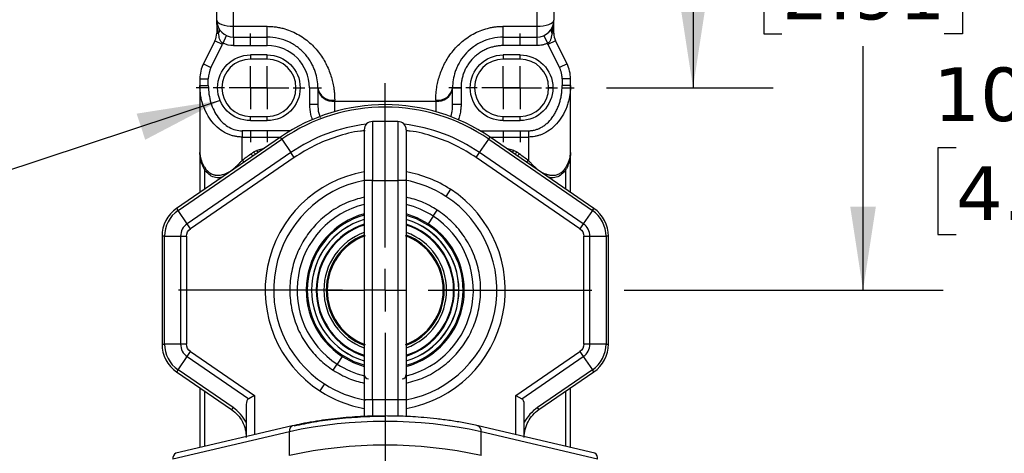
# Model space of a CAD drawing. Header units: millimetres. Extents: x 25 to 1092, y 25 to 838.
# Tile 55 of 60: x 853 to 1009, y 417 to 486. Entities that reach past the tile are written whole.
import ezdxf

# ---------------------------------------------------------------- set-up
doc = ezdxf.new("R2010")
doc.units = ezdxf.units.MM
doc.header["$LTSCALE"] = 4
doc.linetypes.add('SLD-Center', pattern=[19.05, 15.24, -1.27, 1.27, -1.27])
doc.linetypes.add('SLD-Solid', pattern=[0])
doc.layers.add('CENTER', color=40, linetype='SLD-Center')
doc.layers.add('DIMENSIONS', color=140, linetype='SLD-Solid', lineweight=25)
doc.layers.add('TEXT', color=140, linetype='SLD-Solid', lineweight=25)
doc.styles.add('SLDTEXTSTYLE0', font='VERDANA.TTF')
doc.styles.get("Standard").update_dxf_attribs({"font": 'VERDANA.TTF'})
doc.dimstyles.new('SLDDIMSTYLE0', dxfattribs={"dimtxt": 8.632031, "dimasz": 13.208, "dimexe": 0, "dimexo": 0.0625, "dimgap": 2.158008, "dimtad": 0, "dimtih": 1, "dimtoh": 1, "dimlfac": 0.75, "dimrnd": 1e-09, "dimzin": 4, "dimdsep": 46, "dimtxsty": 'SLDTEXTSTYLE0', "dimsah": 1, "dimcen": 0.09, "dimadec": 0, "dimazin": 1, "dimtfac": 1, "dimtmove": 0, "dimatfit": 0, "dimfxl": 0, "dimfrac": 2, "dimtolj": 1, "dimtzin": 12, "dimarcsym": 0})
doc.dimstyles.new('SLDDIMSTYLE2', dxfattribs={"dimtxt": 8.632031, "dimasz": 13.208, "dimexe": 0, "dimexo": 0.0625, "dimgap": 2.158008, "dimtad": 0, "dimtih": 1, "dimtoh": 1, "dimlfac": 0.75, "dimrnd": 1e-09, "dimzin": 4, "dimdsep": 46, "dimtxsty": 'SLDTEXTSTYLE0', "dimsah": 1, "dimcen": 0.09, "dimadec": 0, "dimazin": 1, "dimtfac": 1, "dimtofl": 0, "dimtmove": 0, "dimatfit": 3, "dimfxl": 0, "dimfrac": 2, "dimtolj": 1, "dimtzin": 12, "dimarcsym": 0})
doc.dimstyles.new('SLDDIMSTYLE3', dxfattribs={"dimtxt": 0.18, "dimasz": 13.208, "dimexe": 0, "dimexo": 0.0625, "dimgap": 0, "dimtad": 0, "dimtih": 1, "dimtoh": 1, "dimdec": 0, "dimrnd": 1e-09, "dimzin": 0, "dimdsep": 46, "dimtxsty": 'Standard', "dimsah": 1, "dimcen": 0.09, "dimadec": 0, "dimazin": 0, "dimtfac": 13.208, "dimtdec": 0, "dimtofl": 0, "dimtmove": 0, "dimatfit": 3, "dimfxl": 0, "dimfrac": 2, "dimtolj": 1, "dimtzin": 0, "dimarcsym": 0})

# ---------------------------------------------------------------- blocks, each defined once
blk = doc.blocks.new('_D_5')
at = {"layer": 'DIMENSIONS'}
for p, q in [((892.09, 488.92), (892.09, 577.36)), ((929.42, 488.92), (929.42, 577.36)), ((892.09, 564.66), (866.69, 564.66)), ((898.24, 564.66), (895.34, 564.66)), ((895.34, 564.66), (895.34, 550.94)), ((923.89, 564.66), (926.79, 564.66)), ((926.79, 564.66), (926.79, 550.94)), ((929.42, 564.66), (954.82, 564.66)), ((895.34, 550.94), (898.24, 550.94)), ((926.79, 550.94), (923.89, 550.94))]:
    blk.add_line(p, q, dxfattribs=at)
for points in [[(892.09, 564.66), (878.88, 566.69), (878.88, 562.63)], [(929.42, 564.66), (942.63, 562.63), (942.63, 566.69)]]:
    blk.add_solid(points, dxfattribs=at)
at = {"layer": 'DIMENSIONS', "char_height": 8.467, "attachment_point": 1, "style": 'SLDTEXTSTYLE0'}
for s, insert in [('28.0', (898.24, 577.35)), ('1.10', (898.24, 561.69))]:
    blk.add_mtext(s, dxfattribs=dict(at, insert=insert))
blk = doc.blocks.new('_D_6')
at = {"layer": 'DIMENSIONS'}
for p, q in [((962.24, 565.34), (959.47, 565.34)), ((959.47, 565.34), (959.47, 541.92)), ((977.8, 565.34), (974.9, 565.34)), ((974.9, 565.34), (974.9, 551.62)), ((1003.45, 565.34), (1006.35, 565.34)), ((1006.35, 565.34), (1006.35, 551.62)), ((974.9, 551.62), (977.8, 551.62)), ((1006.35, 551.62), (1003.45, 551.62)), ((931.17, 541.92), (972.17, 541.92)), ((959.47, 541.92), (959.47, 475.25)), ((945.75, 475.25), (972.17, 475.25))]:
    blk.add_line(p, q, dxfattribs=at)
for points in [[(959.47, 541.92), (957.43, 528.71), (961.5, 528.71)], [(959.47, 475.25), (961.5, 488.46), (957.43, 488.46)]]:
    blk.add_solid(points, dxfattribs=at)
at = {"layer": 'DIMENSIONS', "char_height": 8.467, "attachment_point": 1, "style": 'SLDTEXTSTYLE0'}
for s, insert in [('50.0', (977.8, 578.03)), ('1.97', (977.8, 562.38))]:
    blk.add_mtext(s, dxfattribs=dict(at, insert=insert))
blk = doc.blocks.new('_D_7')
at = {"layer": 'DIMENSIONS'}
for p, q in [((931.17, 541.92), (999.08, 541.92)), ((986.38, 541.92), (986.38, 513.15)), ((973.55, 497.49), (970.66, 497.49)), ((970.66, 497.49), (970.66, 483.78)), ((999.21, 497.49), (1002.1, 497.49)), ((1002.1, 497.49), (1002.1, 483.78)), ((970.66, 483.78), (973.55, 483.78)), ((1002.1, 483.78), (999.21, 483.78)), ((986.38, 443.25), (986.38, 481.84)), ((948.55, 443.25), (999.08, 443.25))]:
    blk.add_line(p, q, dxfattribs=at)
for points in [[(986.38, 541.92), (984.35, 528.71), (988.41, 528.71)], [(986.38, 443.25), (988.41, 456.46), (984.35, 456.46)]]:
    blk.add_solid(points, dxfattribs=at)
at = {"layer": 'DIMENSIONS', "char_height": 8.467, "attachment_point": 1, "style": 'SLDTEXTSTYLE0'}
for s, insert in [('74.0', (973.55, 510.18)), ('2.91', (973.55, 494.53))]:
    blk.add_mtext(s, dxfattribs=dict(at, insert=insert))
blk = doc.blocks.new('_D_8')
at = {"layer": 'DIMENSIONS'}
for p, q in [((931.17, 541.92), (1052.97, 541.92)), ((1040.27, 541.92), (1040.27, 448.21)), ((1027.45, 432.56), (1024.55, 432.56)), ((1024.55, 432.56), (1024.55, 418.84)), ((1053.1, 432.56), (1056, 432.56)), ((1056, 432.56), (1056, 418.84)), ((1024.55, 418.84), (1027.45, 418.84)), ((1056, 418.84), (1053.1, 418.84)), ((1040.27, 367.25), (1040.27, 416.91)), ((948.55, 367.25), (1052.97, 367.25))]:
    blk.add_line(p, q, dxfattribs=at)
for points in [[(1040.27, 541.92), (1038.24, 528.71), (1042.31, 528.71)], [(1040.27, 367.25), (1042.31, 380.46), (1038.24, 380.46)]]:
    blk.add_solid(points, dxfattribs=at)
at = {"layer": 'DIMENSIONS', "char_height": 8.467, "attachment_point": 1, "style": 'SLDTEXTSTYLE0'}
for s, insert in [('131.0', (1023.86, 445.25)), ('5.16', (1027.45, 429.59))]:
    blk.add_mtext(s, dxfattribs=dict(at, insert=insert))
blk = doc.blocks.new('_D_9')
at = {"layer": 'DIMENSIONS'}
for p, q in [((931.17, 541.92), (1026.63, 541.92)), ((1013.93, 541.92), (1013.93, 481.42)), ((1001.11, 465.77), (998.21, 465.77)), ((998.21, 465.77), (998.21, 452.05)), ((1026.76, 465.77), (1029.66, 465.77)), ((1029.66, 465.77), (1029.66, 452.05)), ((998.21, 452.05), (1001.11, 452.05)), ((1029.66, 452.05), (1026.76, 452.05)), ((1013.93, 399.25), (1013.93, 450.12)), ((942.95, 399.25), (1026.63, 399.25))]:
    blk.add_line(p, q, dxfattribs=at)
for points in [[(1013.93, 541.92), (1011.9, 528.71), (1015.96, 528.71)], [(1013.93, 399.25), (1015.96, 412.46), (1011.9, 412.46)]]:
    blk.add_solid(points, dxfattribs=at)
at = {"layer": 'DIMENSIONS', "char_height": 8.467, "attachment_point": 1, "style": 'SLDTEXTSTYLE0'}
for s, insert in [('107.0', (997.52, 478.46)), ('4.21', (1001.11, 462.81))]:
    blk.add_mtext(s, dxfattribs=dict(at, insert=insert))
blk = doc.blocks.new('_D_10')
at = {"layer": 'DIMENSIONS'}
for p, q in [((931.17, 541.92), (1081.48, 541.92)), ((1068.78, 541.92), (1068.78, 410.55)), ((1055.95, 394.9), (1053.05, 394.9)), ((1053.05, 394.9), (1053.05, 381.18)), ((1081.6, 394.9), (1084.5, 394.9)), ((1084.5, 394.9), (1084.5, 381.18)), ((1053.05, 381.18), (1055.95, 381.18)), ((1084.5, 381.18), (1081.6, 381.18)), ((1068.78, 323.3), (1068.78, 379.25)), ((928.5, 323.3), (1081.48, 323.3))]:
    blk.add_line(p, q, dxfattribs=at)
for points in [[(1068.78, 541.92), (1066.75, 528.71), (1070.81, 528.71)], [(1068.78, 323.3), (1070.81, 336.5), (1066.75, 336.5)]]:
    blk.add_solid(points, dxfattribs=at)
at = {"layer": 'DIMENSIONS', "char_height": 8.467, "attachment_point": 1, "style": 'SLDTEXTSTYLE0'}
for s, insert in [('164.0', (1052.36, 407.59)), ('6.46', (1055.95, 391.94))]:
    blk.add_mtext(s, dxfattribs=dict(at, insert=insert))
blk = doc.blocks.new('SW_CENTERMARKSYMBOL_0')
at = {"layer": 'CENTER', "color": 0}
for p, q in [((0, 6.77), (0, 8.59)), ((0, 0), (0, 3.39)), ((-6.77, 0), (-8.59, 0)), ((0, 0), (-3.39, 0)), ((0, 0), (0, -3.39)), ((0, 0), (3.39, 0)), ((6.77, 0), (8.59, 0)), ((0, -6.77), (0, -8.59))]:
    blk.add_line(p, q, dxfattribs=at)
blk = doc.blocks.new('SW_CENTERMARKSYMBOL_1')
at = {"layer": 'CENTER', "color": 0}
for p, q in [((0, 6.77), (0, 8.59)), ((0, 0), (0, 3.39)), ((-6.77, 0), (-8.59, 0)), ((0, 0), (-3.39, 0)), ((0, 0), (0, -3.39)), ((0, 0), (3.39, 0)), ((6.77, 0), (8.59, 0)), ((0, -6.77), (0, -8.59))]:
    blk.add_line(p, q, dxfattribs=at)
blk = doc.blocks.new('SW_CENTERMARKSYMBOL_2')
at = {"layer": 'CENTER', "color": 0}
for p, q in [((0, 6.77), (0, 8.59)), ((0, 0), (0, 3.39)), ((-6.77, 0), (-8.59, 0)), ((0, 0), (-3.39, 0)), ((0, 0), (0, -3.39)), ((0, 0), (3.39, 0)), ((6.77, 0), (8.59, 0)), ((0, -6.77), (0, -8.59))]:
    blk.add_line(p, q, dxfattribs=at)
blk = doc.blocks.new('SW_CENTERMARKSYMBOL_3')
at = {"layer": 'CENTER', "color": 0}
for p, q in [((0, 6.77), (0, 8.59)), ((0, 0), (0, 3.39)), ((-6.77, 0), (-8.59, 0)), ((0, 0), (-3.39, 0)), ((0, 0), (0, -3.39)), ((0, 0), (3.39, 0)), ((6.77, 0), (8.59, 0)), ((0, -6.77), (0, -8.59))]:
    blk.add_line(p, q, dxfattribs=at)
blk = doc.blocks.new('SW_CENTERMARKSYMBOL_12')
at = {"layer": 'CENTER', "color": 0}
for p, q in [((0, 6.77), (0, 32.72)), ((0, 0), (0, 3.39)), ((-6.77, 0), (-32.72, 0)), ((0, 0), (-3.39, 0)), ((0, 0), (0, -3.39)), ((0, 0), (3.39, 0)), ((6.77, 0), (32.72, 0)), ((0, -6.77), (0, -32.72))]:
    blk.add_line(p, q, dxfattribs=at)

msp = doc.modelspace()

# ---------------------------------------------------------------- linework, layer by layer
for p, q in [((886.752, 484.963), (886.752, 495.915)), ((934.752, 495.915), (934.752, 484.963)), ((884.085, 485.915), (884.085, 483.878)), ((886.752, 484.963), (892.085, 484.963)), ((886.752, 483.249), (886.752, 484.963)), ((892.085, 483.249), (892.085, 484.963)), ((929.419, 484.963), (934.752, 484.963)), ((929.419, 483.249), (929.419, 484.963)), ((934.752, 484.963), (934.752, 483.249)), ((937.359, 485.475), (937.14, 483.878)), ((937.419, 483.878), (937.419, 485.915)), ((884.085, 483.878), (884.364, 483.878)), ((885.085, 482.279), (885.641, 483.491)), ((886.752, 483.249), (892.085, 483.249)), ((886.752, 483.249), (886.752, 481.915)), ((892.085, 481.915), (892.085, 483.249)), ((929.419, 483.249), (934.752, 483.249)), ((929.419, 481.915), (929.419, 483.249)), ((934.752, 483.249), (934.752, 481.915)), ((935.863, 483.491), (936.419, 482.279)), ((937.419, 483.878), (937.14, 483.878)), ((883.804, 482.686), (881.982, 479.041)), ((883.174, 478.445), (884.996, 482.089)), ((884.996, 482.089), (883.804, 482.686)), ((886.752, 481.915), (892.085, 481.915)), ((934.752, 481.915), (929.419, 481.915)), ((937.7, 482.686), (936.508, 482.089)), ((936.508, 482.089), (938.33, 478.445)), ((939.522, 479.041), (937.7, 482.686)), ((892.085, 480.449), (889.419, 480.449)), ((889.419, 480.449), (889.419, 479.782)), ((892.085, 479.782), (892.085, 480.449)), ((932.085, 480.449), (929.419, 480.449)), ((929.419, 480.449), (929.419, 479.782)), ((932.085, 479.782), (932.085, 480.449)), ((881.982, 479.041), (883.174, 478.445)), ((892.085, 479.782), (889.419, 479.782)), ((932.085, 479.782), (929.419, 479.782)), ((939.522, 479.041), (938.33, 478.445)), ((881.419, 476.656), (881.419, 475.625)), ((881.419, 476.656), (882.752, 476.656)), ((881.419, 475.625), (881.419, 465.027)), ((881.419, 475.625), (882.752, 475.625)), ((882.752, 475.625), (882.752, 476.656)), ((938.752, 476.656), (938.752, 475.625)), ((940.085, 476.656), (938.752, 476.656)), ((940.085, 475.625), (938.752, 475.625)), ((940.085, 475.625), (940.085, 476.656)), ((940.085, 465.027), (940.085, 475.625)), ((884.885, 475.249), (884.219, 475.249)), ((898.752, 475.249), (900.085, 475.249)), ((898.752, 475.249), (898.752, 472.644)), ((900.085, 475.249), (900.085, 475.107)), ((900.085, 475.107), (900.085, 472.644)), ((921.419, 475.107), (921.419, 475.249)), ((921.419, 475.249), (922.752, 475.249)), ((921.419, 472.644), (921.419, 475.107)), ((922.752, 475.249), (922.752, 472.644)), ((937.285, 475.249), (936.619, 475.249)), ((898.752, 472.644), (900.085, 472.644)), ((902.752, 473.125), (902.752, 473.28)), ((902.752, 473.125), (918.752, 473.125)), ((902.752, 471.47), (902.752, 473.125)), ((918.752, 473.28), (918.752, 473.125)), ((918.752, 473.125), (918.752, 471.47)), ((921.419, 472.644), (922.752, 472.644)), ((889.419, 470.715), (892.085, 470.715)), ((889.419, 470.049), (889.419, 470.715)), ((892.085, 470.049), (892.085, 470.715)), ((929.419, 470.715), (932.085, 470.715)), ((929.419, 470.049), (929.419, 470.715)), ((932.085, 470.049), (932.085, 470.715)), ((889.419, 470.049), (892.085, 470.049)), ((908.752, 469.915), (908.752, 460.582)), ((912.752, 469.915), (908.752, 469.915)), ((912.752, 469.915), (912.752, 460.582)), ((929.419, 470.049), (932.085, 470.049)), ((888.085, 468.449), (888.085, 467.458)), ((895.739, 468.449), (888.085, 468.449)), ((925.765, 468.449), (933.419, 468.449)), ((933.419, 468.449), (933.419, 467.458)), ((894.159, 467.437), (877.735, 456.171)), ((877.956, 455.849), (894.379, 467.115)), ((888.085, 463.744), (888.085, 467.458)), ((888.085, 467.458), (894.188, 467.458)), ((894.379, 467.115), (894.159, 467.437)), ((894.379, 467.115), (895.823, 465.011)), ((925.681, 465.011), (927.125, 467.115)), ((927.125, 467.115), (927.346, 467.437)), ((927.125, 467.115), (943.548, 455.849)), ((927.316, 467.458), (933.419, 467.458)), ((943.769, 456.171), (927.346, 467.437)), ((933.419, 467.458), (933.419, 463.744)), ((895.823, 465.011), (879.4, 453.744)), ((881.419, 465.027), (881.419, 458.698)), ((891.574, 465.665), (890.411, 465.356)), ((896.357, 464.233), (895.823, 465.011)), ((925.148, 464.233), (925.681, 465.011)), ((942.104, 453.744), (925.681, 465.011)), ((931.093, 465.356), (929.93, 465.665)), ((940.085, 458.698), (940.085, 465.027)), ((896.357, 464.233), (879.933, 452.967)), ((941.571, 452.967), (925.148, 464.233)), ((882.2, 459.234), (882.2, 462.229)), ((886.06, 461.937), (886.093, 461.904)), ((935.444, 461.937), (935.411, 461.904)), ((939.304, 462.229), (939.304, 459.234)), ((908.752, 460.582), (907.419, 460.582)), ((907.419, 460.582), (907.419, 425.915)), ((908.752, 425.915), (908.752, 460.582)), ((908.752, 460.582), (912.752, 460.582)), ((914.085, 460.582), (912.752, 460.582)), ((912.752, 460.582), (912.752, 425.915)), ((914.085, 460.582), (914.085, 425.915)), ((921.087, 459.192), (920.361, 458.073)), ((877.735, 456.171), (877.956, 455.849)), ((879.4, 453.744), (877.956, 455.849)), ((918.339, 454.953), (918.967, 455.922)), ((943.548, 455.849), (942.104, 453.744)), ((943.548, 455.849), (943.769, 456.171)), ((879.933, 452.967), (879.4, 453.744)), ((917.46, 453.598), (917.558, 453.748)), ((918.339, 454.953), (917.558, 453.748)), ((942.104, 453.744), (941.571, 452.967)), ((875.419, 451.773), (875.419, 434.724)), ((875.809, 451.773), (875.419, 451.773)), ((875.809, 434.724), (875.809, 451.773)), ((875.809, 451.773), (878.362, 451.773)), ((878.362, 451.773), (878.362, 434.724)), ((878.362, 451.773), (879.304, 451.773)), ((879.304, 451.773), (879.304, 434.724)), ((942.2, 434.724), (942.2, 451.773)), ((942.2, 451.773), (943.143, 451.773)), ((943.143, 434.724), (943.143, 451.773)), ((943.143, 451.773), (945.695, 451.773)), ((945.695, 451.773), (945.695, 434.724)), ((946.085, 451.773), (945.695, 451.773)), ((946.085, 434.724), (946.085, 451.773)), ((899.102, 443.249), (899.085, 443.249)), ((899.819, 443.249), (899.102, 443.249)), ((899.936, 443.249), (899.819, 443.249)), ((901.035, 443.249), (899.936, 443.249)), ((901.318, 443.249), (901.035, 443.249)), ((901.575, 443.249), (907.419, 443.249)), ((919.929, 443.249), (920.085, 443.249)), ((920.469, 443.249), (920.186, 443.249)), ((921.568, 443.249), (920.469, 443.249)), ((921.685, 443.249), (921.568, 443.249)), ((922.403, 443.249), (921.685, 443.249)), ((922.419, 443.249), (922.403, 443.249)), ((875.419, 434.724), (875.809, 434.724)), ((878.362, 434.724), (875.809, 434.724)), ((879.304, 434.724), (878.362, 434.724)), ((879.4, 432.753), (879.933, 433.53)), ((879.933, 433.53), (890.085, 426.566)), ((931.419, 426.566), (941.571, 433.53)), ((941.571, 433.53), (942.104, 432.753)), ((943.143, 434.724), (942.2, 434.724)), ((945.695, 434.724), (943.143, 434.724)), ((945.695, 434.724), (946.085, 434.724)), ((877.956, 430.648), (879.4, 432.753)), ((879.4, 432.753), (889.143, 426.069)), ((903.947, 432.749), (903.165, 431.544)), ((903.947, 432.749), (904.044, 432.899)), ((932.362, 426.069), (942.104, 432.753)), ((942.104, 432.753), (943.548, 430.648)), ((877.956, 430.648), (877.735, 430.326)), ((877.735, 430.326), (886.436, 424.358)), ((886.657, 424.68), (877.956, 430.648)), ((902.537, 430.575), (903.165, 431.544)), ((943.548, 430.648), (934.848, 424.68)), ((935.068, 424.358), (943.769, 430.326)), ((943.769, 430.326), (943.548, 430.648)), ((881.419, 427.799), (881.419, 418.354)), ((882.2, 418.537), (882.2, 427.263)), ((901.143, 428.424), (900.418, 427.305)), ((939.304, 427.263), (939.304, 418.537)), ((940.085, 418.354), (940.085, 427.799)), ((890.085, 426.566), (889.143, 426.069)), ((890.085, 426.566), (890.085, 420.389)), ((907.419, 425.915), (907.419, 423.184)), ((908.752, 425.915), (907.419, 425.915)), ((912.752, 425.915), (908.752, 425.915)), ((908.752, 425.915), (908.752, 423.199)), ((914.085, 425.915), (912.752, 425.915)), ((912.752, 425.915), (912.752, 423.292)), ((914.085, 425.915), (914.085, 423.274)), ((931.419, 426.566), (932.362, 426.069)), ((931.419, 420.389), (931.419, 426.566)), ((886.657, 424.68), (886.436, 424.358)), ((888.752, 425.194), (888.752, 420.076)), ((932.752, 420.076), (932.752, 425.194)), ((935.068, 424.358), (934.848, 424.68)), ((895.594, 420.864), (877.145, 416.531)), ((896.047, 421.789), (877.598, 417.456)), ((895.594, 417.103), (895.594, 420.864)), ((943.906, 417.456), (925.457, 421.789)), ((925.91, 417.103), (925.91, 420.864)), ((944.359, 416.531), (925.91, 420.864))]:
    msp.add_line(p, q)
at = {"flags": 128}
for points in [[(884.085, 485.915), (884.137, 485.729), (884.288, 485.551), (884.535, 485.386), (884.866, 485.242), (885.271, 485.123), (885.732, 485.035), (886.232, 484.981), (886.752, 484.963)], [(934.752, 484.963), (935.272, 484.981), (935.773, 485.035), (936.234, 485.123), (936.638, 485.242), (936.969, 485.386), (937.216, 485.551), (937.368, 485.729), (937.419, 485.915)], [(887.559, 462.91), (887.473, 462.978), (887.38, 463.034)], [(933.945, 462.91), (934.031, 462.978), (934.124, 463.034)], [(917.558, 453.748), (915.831, 454.683), (914.085, 455.308)], [(914.085, 455.123), (915.665, 454.561), (917.46, 453.598)], [(903.947, 432.749), (905.673, 431.814), (907.419, 431.189)], [(907.419, 431.374), (905.839, 431.936), (904.044, 432.899)], [(896.054, 421.791), (896.062, 421.793), (896.091, 421.797)]]:
    msp.add_lwpolyline(points, dxfattribs=at)
for centre, radius, start, end in [((886.752, 485.915), 2.667, 180, 270), ((934.752, 485.915), 2.667, 270, 0), ((881.419, 483.878), 2.667, 333.43495, 0), ((883.85, 484.294), 0.662, 321.00751, 23.40615), ((937.654, 484.294), 0.662, 156.59385, 218.99249), ((940.085, 483.878), 2.667, 180, 206.56505), ((886.752, 476.656), 5.333, 153.43495, 180), ((889.419, 475.249), 4.533, 90, 180), ((892.085, 475.249), 4.533, 270, 90), ((929.419, 475.249), 4.533, 90, 180), ((932.085, 475.249), 4.533, 0, 90), ((934.752, 476.656), 5.333, 0, 26.56505), ((889.419, 475.249), 4.533, 180, 270), ((902.449, 475.66), 2.399, 189.86987, 277.26841), ((902.454, 475.509), 2.402, 189.62614, 277.13847), ((919.056, 475.66), 2.399, 262.73159, 350.13013), ((919.051, 475.509), 2.402, 262.86153, 350.37386), ((929.419, 475.249), 4.533, 180, 270), ((932.085, 475.249), 4.533, 270, 0), ((910.752, 443.249), 29.333, 55.54991, 124.45009), ((910.752, 443.249), 28.943, 55.54991, 124.45009), ((910.752, 443.249), 26.391, 96.51827, 124.45009), ((908.752, 468.582), 1.333, 90, 180), ((912.752, 468.582), 1.333, 0, 90), ((910.752, 443.249), 26.391, 55.54991, 83.48173), ((888.862, 463.86), 1.104, 32.08306, 56.86821), ((889.239, 464.162), 1.127, 30.24796, 54.35735), ((889.464, 464.484), 1.287, 24.59408, 42.62397), ((932.04, 464.484), 1.287, 137.37603, 155.40592), ((932.266, 464.162), 1.127, 125.64265, 149.75204), ((932.642, 463.86), 1.104, 123.13179, 147.91694), ((887.596, 462.827), 1.039, 39.37794, 61.9093), ((933.908, 462.827), 1.039, 118.0907, 140.62206), ((881.786, 462.554), 0.526, 321.85705, 351.49004), ((881.96, 462.198), 0.585, 329.07526, 357.52256), ((910.752, 443.249), 19, 100.11296, 237.04914), ((910.752, 443.249), 19, 57.04914, 79.80898), ((939.544, 462.198), 0.585, 182.47744, 210.92474), ((939.718, 462.554), 0.526, 188.50996, 218.14295), ((910.752, 443.249), 17.667, 100.87728, 237.04914), ((910.752, 443.249), 17.667, 57.04914, 79.76042), ((910.752, 443.249), 19, 280.11296, 57.04914), ((910.752, 443.249), 13.948, 103.82608, 237.04914), ((910.752, 443.249), 13.948, 57.04914, 76.17392), ((910.752, 443.249), 17.667, 280.87728, 57.04914), ((880.752, 451.773), 5.333, 124.45009, 180), ((880.752, 451.773), 4.943, 124.45009, 180), ((910.752, 443.249), 12.512, 105.45085, 237.04914), ((910.752, 443.249), 12.333, 105.68035, 237.04914), ((940.752, 451.773), 4.943, 0, 55.54991), ((940.752, 451.773), 5.333, 0, 55.54991), ((880.752, 451.773), 2.391, 124.45009, 180), ((910.752, 443.249), 11.667, 106.60155, 180), ((910.752, 443.249), 11.651, 106.62515, 180), ((910.752, 443.249), 10.933, 107.75083, 180), ((910.752, 443.249), 10.816, 107.94961, 180), ((910.752, 443.249), 13.948, 283.66801, 57.04914), ((910.752, 443.249), 11.667, 0, 73.39845), ((910.752, 443.249), 11.651, 0, 73.37485), ((910.752, 443.249), 12.512, 285.45085, 57.04914), ((910.752, 443.249), 10.933, 0, 72.24917), ((910.752, 443.249), 12.333, 285.68035, 57.04914), ((910.752, 443.249), 10.816, 0, 72.05039), ((940.752, 451.773), 2.391, 0, 55.54991), ((910.752, 443.249), 9.717, 110.06194, 180), ((910.752, 443.249), 9.333, 110.92483, 180), ((910.752, 443.249), 9.717, 0, 69.93806), ((910.752, 443.249), 9.333, 0, 69.07517), ((910.752, 443.249), 9.177, 110.3667, 180), ((910.752, 443.249), 9.177, 0, 69.6333), ((910.752, 443.249), 11.667, 180, 253.39845), ((910.752, 443.249), 11.651, 180, 253.37485), ((910.752, 443.249), 10.933, 180, 252.24917), ((910.752, 443.249), 10.816, 180, 252.05039), ((910.752, 443.249), 9.717, 180, 249.93806), ((910.752, 443.249), 9.333, 180, 249.07517), ((910.752, 443.249), 9.177, 180, 249.6333), ((910.752, 443.249), 9.177, 290.3667, 0), ((910.752, 443.249), 11.667, 286.60155, 0), ((910.752, 443.249), 10.933, 287.75083, 0), ((910.752, 443.249), 9.333, 290.92483, 0), ((910.752, 443.249), 9.717, 290.06194, 0), ((910.752, 443.249), 10.816, 287.94961, 0), ((910.752, 443.249), 11.651, 286.62515, 0), ((880.752, 434.724), 5.333, 180, 235.54991), ((880.752, 434.724), 4.943, 180, 235.54991), ((880.752, 434.724), 2.391, 180, 235.54991), ((940.752, 434.724), 2.391, 304.45009, 0), ((940.752, 434.724), 4.943, 304.45009, 0), ((940.752, 434.724), 5.333, 304.45009, 0), ((910.752, 443.249), 13.948, 237.04914, 256.33199), ((908.085, 429.915), 0.667, 180, 270), ((913.419, 429.915), 0.667, 270, 0), ((910.752, 443.249), 19, 237.04914, 259.80898), ((910.752, 443.249), 17.667, 237.04914, 259.76042), ((910.752, 351.474), 71.027, 77.67731, 102.32269), ((896.446, 421.019), 0.866, 116.92944, 190.27951), ((925.056, 421.019), 0.868, 349.7666, 62.80401), ((910.752, 347.712), 71.027, 77.67731, 102.32269), ((878.002, 416.685), 0.871, 117.66297, 190.15249), ((943.502, 416.685), 0.871, 349.84751, 62.33703)]:
    msp.add_arc(centre, radius, start, end)
for centre, major_axis, start_param, end_param in [((890.085, 424.279), (-0.943, 1.79), 0, 0.7853982), ((931.419, 424.279), (0.943, 1.79), 5.4977871, 6.2831853)]:
    msp.add_ellipse(centre, major_axis=major_axis, ratio=0.5266817, start_param=start_param, end_param=end_param)
for points in [[(884.085, 485.915), (884.085, 489.108), (884.085, 492.497), (884.085, 495.915)], [(937.419, 495.915), (937.419, 492.497), (937.419, 489.108), (937.419, 485.915)], [(885.085, 482.279), (885.057, 482.215), (885.028, 482.152), (884.996, 482.089)], [(886.752, 481.915), (886.177, 481.915), (885.608, 482.039), (885.085, 482.279)], [(898.752, 475.249), (898.752, 478.928), (895.765, 481.915), (892.085, 481.915)], [(936.508, 482.089), (936.476, 482.152), (936.447, 482.215), (936.419, 482.279)], [(884.219, 475.249), (884.219, 478.119), (886.549, 480.449), (889.419, 480.449)], [(932.085, 480.449), (934.955, 480.449), (937.285, 478.119), (937.285, 475.249)], [(883.174, 478.445), (882.897, 477.89), (882.752, 477.277), (882.752, 476.656)], [(889.419, 470.049), (886.549, 470.049), (884.219, 472.379), (884.219, 475.249)], [(937.285, 475.249), (937.285, 472.379), (934.955, 470.049), (932.085, 470.049)], [(889.466, 464.784), (889.605, 464.885), (889.749, 464.982), (889.895, 465.078)], [(889.895, 465.078), (890.057, 465.184), (890.23, 465.277), (890.411, 465.356)], [(931.093, 465.356), (931.274, 465.277), (931.447, 465.184), (931.609, 465.078)], [(931.609, 465.078), (931.755, 464.982), (931.899, 464.885), (932.038, 464.784)], [(879.304, 451.773), (879.304, 452.25), (879.54, 452.697), (879.933, 452.967)], [(941.571, 452.967), (941.965, 452.697), (942.2, 452.25), (942.2, 451.773)], [(879.933, 433.53), (879.54, 433.8), (879.304, 434.247), (879.304, 434.724)], [(942.2, 434.724), (942.2, 434.247), (941.965, 433.8), (941.571, 433.53)], [(888.752, 422.349), (888.251, 423.277), (887.526, 424.083), (886.657, 424.68)], [(934.848, 424.68), (933.978, 424.083), (933.253, 423.277), (932.752, 422.349)]]:
    msp.add_open_spline(points, degree=3)
for points, knots in [([(884.364, 483.878), (884.343, 483.952), (884.3, 484.105), (884.244, 484.347), (884.193, 484.611), (884.144, 484.935), (884.097, 485.372), (884.09, 485.714), (884.085, 485.915)], [0, 0, 0, 0, 0.11005079, 0.22997505, 0.35979312, 0.49952099, 0.70658602, 1, 1, 1, 1]), ([(892.085, 484.963), (892.204, 484.962), (892.44, 484.959), (892.794, 484.939), (893.147, 484.907), (893.497, 484.863), (893.846, 484.805), (894.194, 484.735), (894.824, 484.583), (895.723, 484.29), (896.832, 483.769), (897.866, 483.127), (898.799, 482.387), (899.637, 481.561), (900.593, 480.4), (901.551, 478.816), (902.163, 477.21), (902.485, 475.938), (902.626, 475.13), (902.704, 474.438), (902.745, 473.855), (902.75, 473.474), (902.752, 473.28)], [0, 0, 0, 0, 0.01787307, 0.03569395, 0.05348962, 0.07128715, 0.08911363, 0.106996, 0.12496096, 0.18731834, 0.25024594, 0.31238301, 0.37548009, 0.43726096, 0.50039433, 0.62178528, 0.75083292, 0.81208873, 0.87521819, 0.91545455, 0.95703299, 1, 1, 1, 1]), ([(918.752, 473.28), (918.753, 473.397), (918.755, 473.628), (918.769, 473.978), (918.793, 474.327), (918.826, 474.674), (918.892, 475.209), (919.019, 475.936), (919.34, 477.206), (919.951, 478.809), (920.905, 480.391), (921.86, 481.553), (922.696, 482.378), (923.628, 483.12), (924.66, 483.763), (925.766, 484.284), (926.747, 484.606), (927.553, 484.79), (928.171, 484.889), (928.793, 484.951), (929.21, 484.959), (929.419, 484.963)], [0, 0, 0, 0, 0.02593197, 0.0513606, 0.07629531, 0.10074614, 0.12472371, 0.18776464, 0.24893477, 0.37778227, 0.49899835, 0.56210578, 0.62386633, 0.68699113, 0.74915964, 0.81185728, 0.87399287, 0.90563994, 0.93709128, 0.96849503, 1, 1, 1, 1]), ([(885.085, 482.279), (885.056, 482.294), (884.998, 482.324), (884.919, 482.38), (884.848, 482.441), (884.784, 482.508), (884.702, 482.614), (884.615, 482.773), (884.518, 483.047), (884.444, 483.416), (884.392, 483.718), (884.364, 483.878)], [0, 0, 0, 0, 0.0517924, 0.1023264, 0.1521333, 0.2017005, 0.2514674, 0.3711538, 0.5004853, 0.7359858, 1, 1, 1, 1]), ([(900.085, 475.249), (900.085, 476.047), (899.97, 476.903), (899.591, 478.026), (899.503, 478.254), (899.304, 478.706), (899.193, 478.93), (898.944, 479.374), (898.807, 479.594), (898.506, 480.028), (898.341, 480.243), (897.811, 480.862), (897.412, 481.245), (896.736, 481.764), (896.498, 481.928), (896.009, 482.226), (895.756, 482.363), (894.972, 482.732), (894.408, 482.926), (893.264, 483.183), (892.681, 483.249), (892.085, 483.249)], [0, 0, 0, 0, 0.25, 0.25, 0.3125, 0.3125, 0.375, 0.375, 0.4375, 0.4375, 0.5, 0.5, 0.625, 0.625, 0.6875, 0.6875, 0.75, 0.75, 0.875, 0.875, 1, 1, 1, 1]), ([(929.419, 483.249), (928.823, 483.249), (928.234, 483.183), (927.077, 482.921), (926.526, 482.73), (925.48, 482.236), (924.981, 481.928), (924.09, 481.242), (923.691, 480.86), (922.981, 480.03), (922.682, 479.593), (922.31, 478.928), (922.199, 478.703), (922, 478.251), (921.912, 478.023), (921.535, 476.903), (921.419, 476.048), (921.419, 475.249)], [0, 0, 0, 0, 0.125, 0.125, 0.25, 0.25, 0.375, 0.375, 0.5, 0.5, 0.625, 0.625, 0.6875, 0.6875, 0.75, 0.75, 1, 1, 1, 1]), ([(937.14, 483.878), (937.125, 483.797), (937.096, 483.638), (937.058, 483.41), (937.016, 483.197), (936.964, 482.986), (936.893, 482.781), (936.797, 482.603), (936.684, 482.465), (936.563, 482.358), (936.468, 482.306), (936.419, 482.279)], [0, 0, 0, 0, 0.1344064, 0.2611082, 0.380878, 0.4945387, 0.6244144, 0.7445667, 0.828749, 0.9131067, 1, 1, 1, 1]), ([(929.419, 481.915), (929.313, 481.914), (929.103, 481.911), (928.789, 481.888), (928.478, 481.852), (928.169, 481.801), (927.863, 481.735), (927.561, 481.654), (927.26, 481.559), (926.852, 481.408), (926.347, 481.178), (925.761, 480.836), (925.208, 480.432), (924.527, 479.818), (923.947, 479.105), (923.489, 478.321), (923.214, 477.715), (923.001, 477.094), (922.857, 476.476), (922.768, 475.859), (922.757, 475.452), (922.752, 475.249)], [0, 0, 0, 0, 0.0302399, 0.0602806, 0.0901884, 0.1200305, 0.1498748, 0.1797888, 0.2098399, 0.2400943, 0.3043854, 0.3687437, 0.4344028, 0.5001305, 0.6313415, 0.6956327, 0.7599909, 0.8217085, 0.8834928, 0.9417295, 1, 1, 1, 1]), ([(936.419, 482.279), (936.353, 482.25), (936.222, 482.193), (936.02, 482.12), (935.814, 482.057), (935.536, 481.989), (935.182, 481.928), (934.895, 481.92), (934.752, 481.915)], [0, 0, 0, 0, 0.1251238, 0.2499386, 0.3748065, 0.500089, 0.7499387, 1, 1, 1, 1]), ([(892.085, 480.449), (894.955, 480.449), (897.285, 478.119), (897.285, 472.379), (894.955, 470.049), (892.085, 470.049)], [0, 0, 0, 0, 0.5, 0.5, 1, 1, 1, 1]), ([(929.419, 470.049), (926.549, 470.049), (924.219, 472.379), (924.219, 478.119), (926.549, 480.449), (929.419, 480.449)], [0, 0, 0, 0, 0.5, 0.5, 1, 1, 1, 1]), ([(938.752, 476.656), (938.751, 476.734), (938.748, 476.888), (938.727, 477.119), (938.694, 477.348), (938.631, 477.651), (938.524, 478.023), (938.394, 478.304), (938.33, 478.445)], [0, 0, 0, 0, 0.12516313, 0.24995384, 0.37479367, 0.50010366, 0.74995387, 1, 1, 1, 1]), ([(888.085, 467.458), (887.993, 467.459), (887.809, 467.462), (887.532, 467.484), (887.256, 467.519), (886.98, 467.569), (886.706, 467.632), (886.433, 467.71), (886.162, 467.803), (885.894, 467.909), (885.294, 468.182), (884.384, 468.764), (883.343, 469.806), (882.475, 471.111), (881.963, 472.311), (881.671, 473.354), (881.532, 474.069), (881.438, 474.838), (881.426, 475.335), (881.419, 475.625)], [0, 0, 0, 0, 0.0235931, 0.0472714, 0.0710558, 0.0949673, 0.1190265, 0.1432533, 0.1676676, 0.1922887, 0.2171353, 0.3366645, 0.4669461, 0.5929204, 0.7376558, 0.8006928, 0.8718788, 0.9252086, 1, 1, 1, 1]), ([(882.752, 475.625), (882.752, 474.686), (882.891, 473.747), (883.425, 472.011), (883.821, 471.215), (884.808, 469.886), (885.399, 469.355), (886.689, 468.636), (887.387, 468.449), (888.085, 468.449)], [0, 0, 0, 0, 0.25, 0.25, 0.5, 0.5, 0.75, 0.75, 1, 1, 1, 1]), ([(940.085, 475.625), (940.084, 475.499), (940.081, 475.26), (940.062, 474.923), (940.037, 474.625), (940.007, 474.369), (939.947, 473.938), (939.833, 473.354), (939.541, 472.311), (939.029, 471.111), (938.161, 469.806), (937.12, 468.764), (936.145, 468.141), (935.4, 467.819), (934.911, 467.657), (934.416, 467.543), (933.918, 467.471), (933.585, 467.462), (933.419, 467.458)], [0, 0, 0, 0, 0.0325, 0.0615651, 0.0871954, 0.1093908, 0.1281512, 0.1993342, 0.2623775, 0.4071117, 0.5330938, 0.6633742, 0.7829109, 0.8274612, 0.8713301, 0.9146306, 0.9574802, 1, 1, 1, 1]), ([(933.419, 468.449), (933.484, 468.45), (933.614, 468.451), (933.809, 468.466), (934.003, 468.49), (934.197, 468.524), (934.497, 468.591), (934.9, 468.719), (935.398, 468.948), (935.883, 469.247), (936.52, 469.749), (937.087, 470.377), (937.57, 471.1), (937.892, 471.694), (938.165, 472.325), (938.383, 472.97), (938.55, 473.625), (938.666, 474.281), (938.739, 474.949), (938.748, 475.399), (938.752, 475.625)], [0, 0, 0, 0, 0.0197848, 0.0395567, 0.0593635, 0.0792528, 0.0992716, 0.152709, 0.2072785, 0.2654692, 0.3254168, 0.4533727, 0.5203531, 0.5892773, 0.6583407, 0.7289026, 0.7960332, 0.8633586, 0.9312325, 1, 1, 1, 1]), ([(898.752, 472.644), (898.774, 472.103), (898.807, 471.249), (899.129, 470.462), (899.247, 470.173)], [0, 0, 0, 0, 0.6333897, 1, 1, 1, 1]), ([(900.085, 472.644), (900.099, 472.165), (900.12, 471.454), (900.363, 470.788), (900.442, 470.571)], [0, 0, 0, 0, 0.673435, 1, 1, 1, 1]), ([(921.13, 470.657), (921.151, 470.728), (921.195, 470.876), (921.252, 471.109), (921.304, 471.359), (921.356, 471.673), (921.406, 472.102), (921.414, 472.444), (921.419, 472.644)], [0, 0, 0, 0, 0.11057223, 0.22928606, 0.35615607, 0.49119419, 0.70235384, 1, 1, 1, 1]), ([(922.752, 472.644), (922.751, 472.539), (922.748, 472.328), (922.727, 472.014), (922.693, 471.702), (922.64, 471.358), (922.562, 470.987), (922.456, 470.592), (922.365, 470.336), (922.319, 470.209)], [0, 0, 0, 0, 0.127165, 0.253733, 0.3799479, 0.5060556, 0.6727205, 0.8371599, 1, 1, 1, 1]), ([(907.559, 468.449), (907.316, 468.433), (905.779, 468.33), (903.054, 467.565), (899.508, 466.215), (897.395, 464.886), (896.357, 464.233)], [0, 0, 0, 0, 0.0604199, 0.3820615, 0.6962851, 1, 1, 1, 1]), ([(907.419, 468.582), (907.419, 468.582), (907.419, 467.739), (907.419, 464.739), (907.419, 462.704), (907.419, 460.582)], [0, 0, 0, 0, 0.5, 0.5, 1, 1, 1, 1]), ([(914.085, 468.582), (914.085, 468.581), (914.085, 468.579), (914.085, 468.562), (914.085, 468.536), (914.085, 468.498), (914.085, 468.424), (914.085, 468.283), (914.085, 468.028), (914.085, 467.698), (914.085, 467.148), (914.085, 466.279), (914.085, 465.209), (914.085, 464.268), (914.085, 463.542), (914.085, 462.796), (914.085, 462.133), (914.085, 461.556), (914.085, 461.07), (914.085, 460.745), (914.085, 460.582)], [0, 0, 0, 0, 0.0233353, 0.0466281, 0.0699098, 0.0932116, 0.1165649, 0.1783006, 0.2400921, 0.3044019, 0.3687678, 0.5000056, 0.6312435, 0.6955534, 0.7599192, 0.821655, 0.8834464, 0.9223093, 0.9611121, 1, 1, 1, 1]), ([(925.148, 464.233), (924.109, 464.886), (921.997, 466.215), (918.45, 467.563), (915.771, 468.323), (914.282, 468.425), (914.085, 468.438)], [0, 0, 0, 0, 0.307286, 0.6252041, 0.9506276, 1, 1, 1, 1]), ([(881.419, 465.027), (881.42, 464.957), (881.422, 464.822), (881.439, 464.627), (881.464, 464.445), (881.495, 464.278), (881.53, 464.124), (881.567, 463.983), (881.606, 463.857), (881.685, 463.624), (881.823, 463.293), (882.045, 462.872), (882.222, 462.605), (882.306, 462.476)], [0, 0, 0, 0, 0.0811331, 0.1570025, 0.2276087, 0.2929519, 0.3530328, 0.407852, 0.4574107, 0.5017103, 0.6808208, 0.8468622, 1, 1, 1, 1]), ([(882.2, 462.229), (882.162, 462.299), (882.085, 462.441), (881.977, 462.659), (881.875, 462.885), (881.78, 463.121), (881.693, 463.365), (881.604, 463.652), (881.516, 464.015), (881.437, 464.485), (881.425, 464.835), (881.419, 465.027)], [0, 0, 0, 0, 0.0759864, 0.1548195, 0.2365012, 0.3210331, 0.4084167, 0.4986532, 0.6287935, 0.7959126, 1, 1, 1, 1]), ([(888.085, 463.744), (888.297, 463.929), (888.519, 464.106), (888.985, 464.45), (889.23, 464.614), (889.466, 464.784)], [0, 0, 0, 0, 0.5, 0.5, 1, 1, 1, 1]), ([(932.038, 464.784), (932.274, 464.614), (932.519, 464.45), (932.985, 464.106), (933.207, 463.929), (933.419, 463.744)], [0, 0, 0, 0, 0.5, 0.5, 1, 1, 1, 1]), ([(939.198, 462.476), (939.24, 462.539), (939.327, 462.667), (939.447, 462.864), (939.563, 463.07), (939.672, 463.285), (939.772, 463.509), (939.873, 463.772), (939.974, 464.103), (940.065, 464.532), (940.078, 464.851), (940.085, 465.027)], [0, 0, 0, 0, 0.074987, 0.1531797, 0.2346027, 0.3192783, 0.407226, 0.4984632, 0.6282443, 0.7954235, 1, 1, 1, 1]), ([(940.085, 465.027), (940.084, 464.94), (940.082, 464.773), (940.063, 464.533), (940.036, 464.312), (940.003, 464.11), (939.966, 463.928), (939.927, 463.765), (939.855, 463.496), (939.732, 463.128), (939.537, 462.666), (939.38, 462.371), (939.304, 462.229)], [0, 0, 0, 0, 0.092021, 0.177249, 0.2556836, 0.3273249, 0.3921727, 0.450227, 0.501488, 0.679047, 0.8452137, 1, 1, 1, 1]), ([(886.06, 461.937), (886.102, 461.961), (886.191, 462.011), (886.323, 462.098), (886.461, 462.197), (886.606, 462.31), (886.803, 462.475), (887.063, 462.713), (887.268, 462.921), (887.38, 463.034)], [0, 0, 0, 0, 0.0848736, 0.177244, 0.2772069, 0.3848381, 0.5001981, 0.7263036, 1, 1, 1, 1]), ([(887.38, 463.034), (887.506, 463.164), (887.732, 463.397), (887.976, 463.637), (888.085, 463.744)], [0, 0, 0, 0, 0.5538681, 1, 1, 1, 1]), ([(933.419, 463.744), (933.47, 463.694), (933.581, 463.587), (933.749, 463.418), (933.933, 463.231), (934.058, 463.102), (934.124, 463.034)], [0, 0, 0, 0, 0.209634, 0.4461368, 0.7095759, 1, 1, 1, 1]), ([(934.124, 463.034), (934.201, 462.956), (934.346, 462.809), (934.555, 462.61), (934.768, 462.418), (934.988, 462.237), (935.218, 462.069), (935.372, 461.979), (935.444, 461.937)], [0, 0, 0, 0, 0.1877524, 0.3543488, 0.4998266, 0.6877845, 0.8543911, 1, 1, 1, 1]), ([(882.2, 462.229), (882.242, 462.171), (882.325, 462.054), (882.417, 461.95), (882.462, 461.897)], [0, 0, 0, 0, 0.5007497, 1, 1, 1, 1]), ([(882.306, 462.476), (882.344, 462.423), (882.42, 462.316), (882.503, 462.22), (882.545, 462.173)], [0, 0, 0, 0, 0.5010017, 1, 1, 1, 1]), ([(884.858, 461.057), (884.622, 461.03), (884.071, 460.967), (883.223, 461.213), (882.709, 461.675), (882.462, 461.897)], [0, 0, 0, 0, 0.2809544, 0.6549254, 1, 1, 1, 1]), ([(882.545, 462.173), (882.583, 462.132), (882.659, 462.051), (882.779, 461.941), (882.905, 461.841), (883.035, 461.751), (883.17, 461.671), (883.31, 461.601), (883.455, 461.542), (883.605, 461.493), (883.759, 461.455), (883.917, 461.428), (884.143, 461.405), (884.444, 461.407), (884.823, 461.46), (885.221, 461.565), (885.638, 461.721), (885.917, 461.864), (886.06, 461.937)], [0, 0, 0, 0, 0.0379285, 0.0760351, 0.1144301, 0.1532212, 0.192513, 0.232406, 0.2729964, 0.3143753, 0.356629, 0.3998383, 0.4440789, 0.5416111, 0.6455233, 0.7563026, 0.8743507, 1, 1, 1, 1]), ([(935.444, 461.937), (935.525, 461.895), (935.683, 461.812), (935.921, 461.705), (936.153, 461.615), (936.38, 461.541), (936.601, 461.483), (936.816, 461.441), (937.025, 461.416), (937.228, 461.406), (937.459, 461.412), (937.717, 461.445), (937.998, 461.519), (938.264, 461.629), (938.513, 461.775), (938.747, 461.952), (938.889, 462.1), (938.959, 462.173)], [0, 0, 0, 0, 0.0707699, 0.1391541, 0.2052028, 0.2689717, 0.3305227, 0.3899244, 0.4472533, 0.5025947, 0.556043, 0.6363419, 0.7133874, 0.7876862, 0.8598029, 0.9303546, 1, 1, 1, 1]), ([(939.042, 461.897), (938.795, 461.675), (938.281, 461.213), (937.433, 460.967), (936.882, 461.03), (936.646, 461.057)], [0, 0, 0, 0, 0.3450746, 0.7190456, 1, 1, 1, 1]), ([(938.959, 462.173), (939.001, 462.22), (939.084, 462.316), (939.16, 462.423), (939.198, 462.476)], [0, 0, 0, 0, 0.4989983, 1, 1, 1, 1]), ([(939.042, 461.897), (939.088, 461.95), (939.179, 462.054), (939.262, 462.171), (939.304, 462.229)], [0, 0, 0, 0, 0.4992503, 1, 1, 1, 1]), ([(907.419, 457.96), (906.476, 457.701), (905.042, 457.307), (903.266, 456.392), (901.583, 455.323), (899.757, 453.733), (898.008, 451.51), (896.691, 449.003), (895.839, 446.201), (895.544, 443.167), (895.876, 440.074), (896.68, 437.598), (897.605, 435.761), (898.681, 434.083), (900.253, 432.233), (901.791, 431.117), (902.537, 430.575)], [0, 0, 0, 0, 0.0826541, 0.1257967, 0.1689592, 0.2517132, 0.3297905, 0.4078678, 0.4906218, 0.5768163, 0.6648399, 0.7528636, 0.7960062, 0.8391687, 0.9219227, 1, 1, 1, 1]), ([(918.967, 455.922), (918.17, 456.392), (916.636, 457.294), (914.913, 457.735), (914.085, 457.947)], [0, 0, 0, 0, 0.5199018, 1, 1, 1, 1]), ([(914.085, 428.537), (915.028, 428.796), (916.462, 429.19), (918.239, 430.105), (919.921, 431.174), (921.747, 432.764), (923.497, 434.988), (924.813, 437.494), (925.665, 440.296), (925.96, 443.33), (925.628, 446.424), (924.825, 448.899), (923.899, 450.736), (922.823, 452.414), (921.251, 454.264), (919.713, 455.38), (918.967, 455.922)], [0, 0, 0, 0, 0.0826541, 0.1257967, 0.1689592, 0.2517132, 0.3297905, 0.4078678, 0.4906218, 0.5768163, 0.6648399, 0.7528636, 0.7960062, 0.8391687, 0.9219227, 1, 1, 1, 1]), ([(902.537, 430.575), (903.335, 430.106), (904.868, 429.203), (906.591, 428.762), (907.419, 428.55)], [0, 0, 0, 0, 0.5199018, 1, 1, 1, 1]), ([(886.436, 424.358), (887.146, 423.87), (887.736, 423.207), (888.539, 421.682), (888.752, 420.822), (888.752, 419.96)], [0, 0, 0, 0, 0.5, 0.5, 1, 1, 1, 1]), ([(932.752, 419.96), (932.752, 420.822), (932.965, 421.682), (933.768, 423.207), (934.358, 423.87), (935.068, 424.358)], [0, 0, 0, 0, 0.5, 0.5, 1, 1, 1, 1]), ([(910.752, 423.352), (909.821, 423.342), (908.517, 423.329), (906.614, 423.242), (905.02, 423.14), (903.158, 422.972), (901.26, 422.747), (899.349, 422.458), (897.594, 422.14), (896.527, 421.894), (896.055, 421.785)], [0, 0, 0, 0, 0.1789999, 0.2504974, 0.3687998, 0.4905775, 0.6201527, 0.7541406, 0.8911672, 1, 1, 1, 1]), ([(910.794, 423.271), (910.78, 423.271), (909.457, 423.307), (906.822, 423.188), (903.043, 422.9), (899.499, 422.419), (897.389, 421.967), (896.352, 421.745)], [0, 0, 0, 0, 0.0027365, 0.2594021, 0.5130031, 0.7606888, 1, 1, 1, 1]), ([(925.452, 421.787), (925.391, 421.802), (924.683, 421.984), (923.22, 422.269), (921.098, 422.63), (918.97, 422.906), (916.976, 423.101), (915.193, 423.226), (913.157, 423.327), (911.697, 423.342), (910.752, 423.352)], [0, 0, 0, 0, 0.0145159, 0.1689695, 0.321223, 0.4689261, 0.6050598, 0.7193327, 0.8184623, 1, 1, 1, 1])]:
    msp.add_open_spline(points, degree=3, knots=knots)

# ---------------------------------------------------------------- block references
at = {"layer": 'CENTER'}
for name, p in [('SW_CENTERMARKSYMBOL_2', (889.419, 475.249)), ('SW_CENTERMARKSYMBOL_3', (892.085, 475.249)), ('SW_CENTERMARKSYMBOL_1', (929.419, 475.249)), ('SW_CENTERMARKSYMBOL_0', (932.085, 475.249)), ('SW_CENTERMARKSYMBOL_12', (910.752, 443.249))]:
    msp.add_blockref(name, p, dxfattribs=at)

# ---------------------------------------------------------------- dimensions: what is measured, and where the dimension line sits
at = {"layer": 'DIMENSIONS'}
dim = msp.add_linear_dim(base=(929.419, 564.659), p1=(892.085, 483.835), p2=(929.419, 483.835), dimstyle='SLDDIMSTYLE0', dxfattribs=at)
dim.commit()
dim.dimension.update_dxf_attribs({"geometry": '_D_5', "text_midpoint": (911.065, 564.659), "dimtype": 160})
for base, p1, p2, picture, middle in [((959.465, 475.249), (926.085, 541.915), (940.672, 475.249), '_D_6', (959.465, 565.342)), ((1068.778, 541.915), (923.419, 323.296), (926.085, 541.915), '_D_10', (1068.778, 394.901)), ((986.38, 443.249), (926.085, 541.915), (943.472, 443.249), '_D_7', (986.38, 497.494)), ((1040.274, 367.249), (926.085, 541.915), (943.472, 367.249), '_D_8', (1040.274, 432.56)), ((1013.931, 399.249), (926.085, 541.915), (937.872, 399.249), '_D_9', (1013.931, 465.771))]:
    dim = msp.add_linear_dim(base=base, p1=p1, p2=p2, angle=90, dimstyle='SLDDIMSTYLE2', dxfattribs=at)
    dim.commit()
    dim.dimension.update_dxf_attribs({"geometry": picture, "text_midpoint": middle, "dimtype": 160})

# ---------------------------------------------------------------- leaders
at = {"layer": 'TEXT'}
msp.add_leader([(884.625, 473.234), (789.317, 441.77), (780.832, 441.77)], dimstyle='SLDDIMSTYLE3', dxfattribs=at)

doc.saveas('drawing.dxf')
